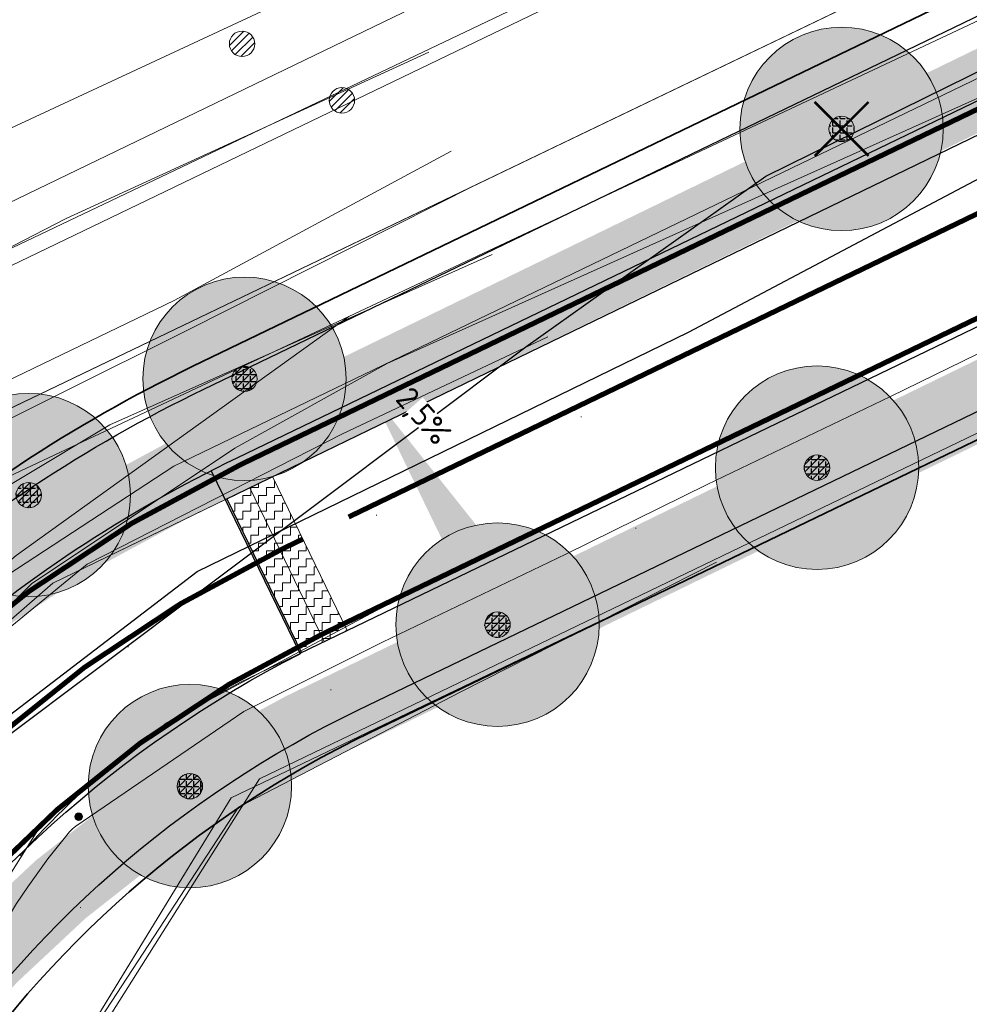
# Model space of a CAD drawing. Header units: metres. Extents: x 163628 to 167855, y 402678 to 405435.
# Tile 186 of 256: x 164818 to 164837, y 403569 to 403588. Entities that reach past the tile are written whole.
import ezdxf

# ---------------------------------------------------------------- set-up
doc = ezdxf.new("R2010")
doc.units = ezdxf.units.M
doc.linetypes.add('X-CA190022.004-UO-DWM_Snelfietsroute$0$1-2', pattern=[3, 0, -2, 1])
doc.linetypes.add('X-CA190022.004-UO-DWM_Snelfietsroute$0$2-1', pattern=[6, 2, -1, 2, -1])
doc.layers.get('0').update_dxf_attribs({"lineweight": 25})
for name, color, linetype, lineweight in [('X-CA190022.004-UO-BGT_Ondergrond$0$GE_261_OSHHek_Lijn_GEM', 253, 'X-CA190022.004-UO-BGT_Ondergrond$0$Hekwerk', 9), ('X-CA190022.004-UO-BGT_Ondergrond$0$GE_316_WGDFietspad_Vlak_GEM', 253, 'Continuous', 9), ('X-CA190022.004-UO-BGT_Ondergrond$0$GE_367_OWGBerm_groenvoorziening_grasenk_GEM', 253, 'Continuous', 9), ('X-CA190022.004-UO-BGT_Ondergrond$0$GE_476_BTDGraslandagrarisch_Vlak_GEM', 253, 'Continuous', 9), ('X-CA190022.004-UO-BGT_Ondergrond$0$GE_479_BTDGroenvoorziening_grasenkruida_GEM', 253, 'Continuous', 9), ('X-CA190022.004-UO-BGT_Ondergrond$0$GE_523_WTDGreppel_drogesloot_Vlak_GEM', 253, 'Continuous', 9), ('X-CA190022.004-UO-DTM inmeting$0$B-WE-GR-BOOM-S', 246, 'Continuous', 0), ('X-CA190022.004-UO-DTM inmeting$0$B-WE-GW-TALUD_KRUIN-G', 246, 'Continuous', 0), ('X-CA190022.004-UO-DTM inmeting$0$B-WE-GW-TALUD_TEEN-G', 246, 'Continuous', 0), ('X-CA190022.004-UO-DTM inmeting$0$B-WE-IE-MEUBILAIR_WEGMEUBILAIR-S', 246, 'Continuous', 0), ('X-CA190022.004-UO-DTM inmeting$0$B-WE-IE-TERREINAFSCHEIDING_KUNSTMATIG_RASTERHEKWERK-G', 246, 'X-CA190022.004-UO-DTM inmeting$0$IE-TERREINAFSCHEIDING-KUNSTMATIG-OPEN', 0), ('X-CA190022.004-UO-DTM inmeting$0$B-WE-OG-HOOGTEPUNT-S', 246, 'Continuous', 0), ('X-CA190022.004-UO-DTM inmeting$0$B-WE-VH-VERHARDING_ASFALT-G', 246, 'Continuous', 0), ('X-CA190022.004-UO-DWM_Beplanting$0$B-WE-GR-BOOM-S AFKOMSTIG UIT BGT', 252, 'Continuous', 0), ('X-CA190022.004-UO-DWM_Snelfietsroute$0$B-WE-VH-KANTVERHARDING-G', 125, 'Continuous', 25), ('X-CA190022.004-UO-DWM_Snelfietsroute$0$N-WE-GW-BERM-G', 125, 'Continuous', 25), ('X-CA190022.004-UO-DWM_Snelfietsroute$0$N-WE-VH-KANTVERHARDING-G', 125, 'Continuous', 25), ('X-CA190022.004-UO-DWM_Snelfietsroute$0$N-WE-VH-VERHARDINGS_DEKLAAGVERVANGING-A', 125, 'Continuous', 25), ('X-CA190022.004-UO-DWM_Snelfietsroute$0$N-WE-VW-MARKERING_LANGS_STREEP_12-G', 7, 'X-CA190022.004-UO-DWM_Snelfietsroute$0$1-2', 35), ('X-CA190022.004-UO-DWM_Snelfietsroute$0$N-WE-VW-MARKERING_LANGS_STREEP_21-G', 7, 'X-CA190022.004-UO-DWM_Snelfietsroute$0$2-1', 35), ('X-CA190022.004-UO-DWM_Snelfietsroute$0$N-WE-VW-MARKERING_LANGS_STREEP_DOORGETROKKEN_010-G', 125, 'Continuous', 25), ('X-CA190022.004-UO-DWM_Snelfietsroute$0$V-WE-VH-VERHARDING_ASFALT-A-FREESVAK', 252, 'Continuous', 18), ('X-CA190022.004-UO-DWM_Snelfietsroute$0$V-WE-VH-VERHARDING_ASFALT-FREESVAK', 125, 'Continuous', 18), ('X-CA190022.004-UO-DWM_Snelfietsroute$0$V-WE-VH-VERHARDING_ASFALT_ZAAGSNEDE-G', 1, 'X-CA190022.004-UO-DWM_Snelfietsroute$0$VH-ZAAGSNEDE', 25), ('X-CA190022.004-UO-GZM_Werkgrens_v0.1$0$N-WE-KG-GRENS_SYSTEEMGRENS-G', 7, 'X-CA190022.004-UO-GZM_Werkgrens_v0.1$0$KG-OG', 35), ('X-CA190022.004-UO-KAD_Percelen$0$B-WE-KG-GRENS_PERCEEL-GV', 150, 'Continuous', 9), ('X-CA190022.004-UO-TXT_Tekst 1op200$0$N-WE-VH-VERKANTING-G', 7, 'Continuous', 35), ('X-CA190022.004-UO-TXT_Tekst 1op200$0$N-WE-VH-VERKANTING-T18', 7, 'Continuous', 18), ('X-CA190022.004-UO-WHM_Riolering gemeente - drukleidingen_v0.1$0$Riool_onder_druk_asbestcement_leidingen_450_hgml', 214, 'X-CA190022.004-UO-WHM_Riolering gemeente - drukleidingen_v0.1$0$1-200 PERSLEIDING', 25), ('X-CA190022.004-UO-WHM_Riolering gemeente - drukleidingen_v0.1$0$Riool_onder_druk_pvc_leidingen_400_hgml', 214, 'X-CA190022.004-UO-WHM_Riolering gemeente - drukleidingen_v0.1$0$1-200 PERSLEIDING', 25)]:
    doc.layers.add(name, color=color, linetype=linetype, lineweight=lineweight)
doc.layers.add('X-CA190022.004-UO-DTM inmeting$0$X-XX-AL-MEETPUNT-S', color=246, linetype='Continuous', lineweight=0, plot=False)
for name, color, linetype in [('X-CA190022.004-UO-DWM_Beplanting$0$B-WE-GR-BOOM-S AFKOMSTIG UIT BOMENBESTAND GEMEENTE', 252, 'Continuous'), ('X-CA190022.004-UO-DWM_Beplanting$0$B-WE-GR-BOOM-S AFKOMSTIG UIT DTM_v0.4', 252, 'Continuous'), ('X-CA190022.004-UO-DWM_Beplanting$0$N-GV-GR-GRAS-A-200', 7, 'Continuous'), ('X-CA190022.004-UO-DWM_Beplanting$0$V-WE-GR-BOOM-S', 1, 'Continuous')]:
    doc.layers.add(name, color=color, linetype=linetype)
for name, color, linetype, lineweight, transparency in [('X-CA190022.004-UO-KL_Wenstracé_v0.3$0$N-WE-KL-TRACE_WENSTRACE-G 1.5m', 24, 'Continuous', 35, 0.6), ('X-CA190022.004-UO-KLIC$0$B-OI-KL-DATA_KPN_0000546663_VECT_19O042616-G', 42, 'X-CA190022.004-UO-KLIC$0$1-200 TELEFONIE-KPN', 0, 0.25), ('X-CA190022.004-UO-KLIC$0$B-OI-KL-DATA_ZIGGO BV_0000546674_VECT_19O042616-G', 42, 'X-CA190022.004-UO-KLIC$0$1-200 ZIGGO', 0, 0.25), ('X-CA190022.004-UO-KLIC$0$B-WE-KL-ET_LS-G', 42, 'X-CA190022.004-UO-KLIC$0$1-200 LAAGSPANNING', 0, 0.25), ('X-CA190022.004-UO-KLIC$0$B-WE-KL-ET_LS_DUCT-G', 42, 'X-CA190022.004-UO-KLIC$0$1-200 LAAGSPANNING', 0, 0.25), ('X-CA190022.004-UO-KLIC$0$B-WE-KL-ET_LS_KABELBED-G', 42, 'X-CA190022.004-UO-KLIC$0$1-200 LAAGSPANNING', 0, 0.25), ('X-CA190022.004-UO-KLIC$0$B-WE-KL-ET_MS-G', 42, 'X-CA190022.004-UO-KLIC$0$1-200 MIDDENSPANNING', 0, 0.25), ('X-CA190022.004-UO-KLIC$0$V-WE-KL-ET_LS-G', 42, 'X-CA190022.004-UO-KLIC$0$1-200 LAAGSPANNING', 0, 0.25), ('X-CA190022.004-UO-KLIC$0$V-WE-KL-ET_LS_KABELBED-G', 42, 'X-CA190022.004-UO-KLIC$0$1-200 LAAGSPANNING', 0, 0.25)]:
    doc.layers.add(name, color=color, linetype=linetype, lineweight=lineweight, transparency=transparency)
doc.styles.add('X-CA190022.004-UO-KLIC$0$NLCS-ISO', font='NLCS-ISO.ttf')
doc.styles.add('X-CA190022.004-UO-TXT_Tekst 1op200$0$NLCS-ISO-M500-T18', font='NLCS-ISO.ttf', dxfattribs={"height": 0.9})
doc.styles.add('X-CA190022.004-UO-WHM_Riolering gemeente - drukleidingen_v0.1$0$NLCS-ISO', font='NLCS-ISO.ttf')
doc.linetypes.add('X-CA190022.004-UO-BGT_Ondergrond$0$Hekwerk', pattern='A,5,-1.5,[2,dgnlstyle-Veghel.shx,S=0.007937,R=0,X=0,Y=0],-1.5', length=8)
doc.linetypes.add('X-CA190022.004-UO-DTM inmeting$0$IE-TERREINAFSCHEIDING-KUNSTMATIG-OPEN', pattern='A,7,-1.5,[67,NLCS.SHX,S=0.75,R=0,X=0,Y=0],-1.5', length=10)
doc.linetypes.add('X-CA190022.004-UO-DWM_Snelfietsroute$0$VH-ZAAGSNEDE', pattern='A,1e-05,-2.54,[181,NLCS.SHX,S=2.54,R=0,X=-2.54,Y=0],-5.08,[181,NLCS.SHX,S=2.54,R=180,X=2.54,Y=0],-2.54', length=10.16001)
doc.linetypes.add('X-CA190022.004-UO-GZM_Werkgrens_v0.1$0$KG-OG', pattern='A,5.5,-1.5,[2,NLCS.SHX,S=0.5,R=0,X=0,Y=0],-1.5', length=8.5)
doc.linetypes.add('X-CA190022.004-UO-KLIC$0$1-200 LAAGSPANNING', pattern='A,1.5,-0.6,["LS",X-CA190022.004-UO-KLIC$0$NLCS-ISO,S=0.24,R=0,X=-0.45,Y=-0.12],-0.05', length=2.15)
doc.linetypes.add('X-CA190022.004-UO-KLIC$0$1-200 MIDDENSPANNING', pattern='A,1.5,-0.6,["MS",X-CA190022.004-UO-KLIC$0$NLCS-ISO,S=0.24,R=0,X=-0.5,Y=-0.12],-0.05', length=2.15)
doc.linetypes.add('X-CA190022.004-UO-KLIC$0$1-200 TELEFONIE-KPN', pattern='A,1.5,-0.6,["KPN",X-CA190022.004-UO-KLIC$0$NLCS-ISO,S=0.24,R=0,X=-0.5,Y=-0.12],-0.3', length=2.4)
doc.linetypes.add('X-CA190022.004-UO-KLIC$0$1-200 ZIGGO', pattern='A,1.5,-0.6,["ZIGGO",X-CA190022.004-UO-KLIC$0$NLCS-ISO,S=0.24,R=0,X=-0.5,Y=-0.12],-0.5', length=2.6)
doc.linetypes.add('X-CA190022.004-UO-WHM_Riolering gemeente - drukleidingen_v0.1$0$1-200 PERSLEIDING', pattern='A,1.5,-0.6,["PERS",X-CA190022.004-UO-WHM_Riolering gemeente - drukleidingen_v0.1$0$NLCS-ISO,S=0.24,R=0,X=-0.5,Y=-0.12],-0.65', length=2.75)
pattern_1 = [(0, (0, 0), (0.15625, 0.15625), [0.15625, -0.15625]), (90, (0.15625, 0), (-0.15625, 0.15625), [0.15625, -0.15625])]

# ---------------------------------------------------------------- blocks, each defined once
blk = doc.blocks.new('X-CA190022.004-UO-DTM inmeting$0$punt')
at = {"color": 0, "lineweight": -2}
blk.add_line((0, 0), (0, 0), dxfattribs=at)
blk = doc.blocks.new('X-CA190022.004-UO-DTM inmeting$0$SOG-HOOGTEPUNT-SO')
for p, q in [((-0.5, 0), (0.5, 0)), ((0, 0.5), (0, -0.5))]:
    blk.add_line(p, q)
blk = doc.blocks.new('X-CA190022.004-UO-DTM inmeting$0$SIE-WEG_PAAL_ALGEMEEN_TYPE_01')
h = blk.add_hatch(color=256)
edge = h.paths.add_edge_path()
edge.add_arc((0, 0), 0.188, 0, 360)
at = {"ltscale": 0.5}
blk.add_circle((0, 0), 0.188, dxfattribs=at)
blk = doc.blocks.new('X-CA190022.004-UO-DTM inmeting$0$boom')
h = blk.add_hatch()
h.set_pattern_fill('ANSI31', color=256, scale=0.13)
h.paths.add_polyline_path([(-1, 0, 1), (1, 0, 1)])
blk.add_circle((0, 0), 1)
blk = doc.blocks.new('X-CA190022.004-UO-DWM_Beplanting$0$SGR-BOOM_01-SO')
at = {"linetype": 'ByBlock', "lineweight": 18}
h = blk.add_hatch(color=0, dxfattribs=at)
h.dxf.hatch_style = 1
edge = h.paths.add_edge_path()
edge.add_arc((0, 0), 0.25, 0, 360)
at = {"color": 0, "linetype": 'ByBlock', "lineweight": 18}
for radius in [2, 0.25]:
    blk.add_circle((0, 0), radius, dxfattribs=at)
blk = doc.blocks.new('X-CA190022.004-UO-DWM_Beplanting$0$IMGEOBoom')
at = {"transparency": 33554457}
h = blk.add_hatch(color=256, dxfattribs=at)
h.dxf.hatch_style = 1
edge = h.paths.add_edge_path()
edge.add_arc((0, 0), 100, 0, 360)
edge = h.paths.add_edge_path(flags=17)
edge.add_arc((0, 0), 12.5, 0, 360)
h = blk.add_hatch()
h.set_pattern_fill('ANGLE', color=256)
h.set_pattern_definition([(0, (0, 0), (0, 6.985), [5.08, -1.905]), (90, (0, 0), (-6.985, 4e-16), [5.08, -1.905])])
edge = h.paths.add_edge_path(flags=17)
edge.add_arc((0, 0), 12.5, 0, 360)
at = {"layer": 'X-CA190022.004-UO-DWM_Beplanting$0$N-GV-GR-GRAS-A-200'}
h = blk.add_hatch(color=256, dxfattribs=at)
h.dxf.hatch_style = 1
edge = h.paths.add_edge_path(flags=17)
edge.add_arc((0, 0), 12.5, 0, 360)
at = {"xscale": 50, "yscale": 50, "zscale": 50}
blk.add_blockref('X-CA190022.004-UO-DWM_Beplanting$0$SGR-BOOM_01-SO', (0, 0), dxfattribs=at)
blk = doc.blocks.new('X-CA190022.004-UO-DWM_Beplanting$0$Te verwijderen boom')
at = {"ltscale": 0.1, "const_width": 0.05, "flags": 128}
for points in [[(-0.53, 0.53), (0.53, -0.53)], [(0.53, 0.53), (-0.53, -0.53)]]:
    blk.add_lwpolyline(points, dxfattribs=at)
blk = doc.blocks.new('*U81')
blk.add_solid([(2.5, 0.9), (2.5, 0), (-1.5, 0)])

msp = doc.modelspace()

# ---------------------------------------------------------------- hatches: boundary and pattern name
at = {"layer": 'X-CA190022.004-UO-DWM_Snelfietsroute$0$V-WE-VH-VERHARDING_ASFALT-A-FREESVAK', "ltscale": 0.2}
h = msp.add_hatch(dxfattribs=at)
h.set_pattern_fill('AVH-ASFALT_FREESVAK', color=256, scale=0.1, pattern_type=2)
h.set_pattern_definition(pattern_1)
h.paths.add_polyline_path([(164823.243, 403579.273), (164822.793, 403579.056), (164824.261, 403576.03), (164824.712, 403576.248)])
h = msp.add_hatch(dxfattribs=at)
h.set_pattern_fill('AVH-ASFALT_FREESVAK', color=256, scale=0.1, pattern_type=2)
h.set_pattern_definition(pattern_1)
h.paths.add_polyline_path([(164822.793, 403579.056), (164822.343, 403578.838), (164823.811, 403575.813), (164824.261, 403576.03)])

# ---------------------------------------------------------------- linework, layer by layer
at = {"layer": 'X-CA190022.004-UO-BGT_Ondergrond$0$GE_261_OSHHek_Lijn_GEM'}
for p, q in [((164832.047, 403577.565), (164853.84, 403588.034)), ((164822.431, 403572.962), (164832.047, 403577.565)), ((164815.7, 403561.975), (164822.431, 403572.962))]:
    msp.add_line(p, q, dxfattribs=at)
at = {"layer": 'X-CA190022.004-UO-BGT_Ondergrond$0$GE_316_WGDFietspad_Vlak_GEM', "flags": 128}
for points in [[(164816.029, 403574.659), (164818.92, 403577.18), (164889.73, 403611.47), (164928.718, 403630.232), (165052.461, 403689.781), (165053.915, 403686.762)], [(165053.915, 403686.762), (164930.224, 403627.122), (164897.083, 403611.142), (164822.788, 403575.32)]]:
    msp.add_lwpolyline(points, dxfattribs=at)
at = {"layer": 'X-CA190022.004-UO-BGT_Ondergrond$0$GE_316_WGDFietspad_Vlak_GEM'}
msp.add_arc((164829.224, 403562.343), 14.485, 116.3788, 139.1373, dxfattribs=at)
at = {"layer": 'X-CA190022.004-UO-BGT_Ondergrond$0$GE_367_OWGBerm_groenvoorziening_grasenk_GEM', "flags": 128}
for points in [[(165184.537, 403753.109), (165183.831, 403752.85), (165132.711, 403728.4), (165052.461, 403689.781), (164928.718, 403630.232), (164889.73, 403611.47), (164818.92, 403577.18), (164816.029, 403574.659)], [(164809.528, 403560.51), (164806.021, 403557.782), (164804.732, 403557.966), (164803.063, 403560.189), (164802.426, 403561.037), (164802.303, 403561.201), (164794.593, 403571.459), (164796.779, 403572.731), (164801.128, 403568.949), (164807.319, 403571.87), (164807.843, 403570.785), (164810.586, 403572.108), (164810.297, 403572.708), (164815.446, 403575.376), (164818.198, 403577.726), (164824.741, 403582.424), (164845.508, 403592.191), (164892.802, 403614.747), (164932.953, 403634.789), (165023.639, 403678.975)], [(164822.788, 403575.32), (164897.083, 403611.142), (164898.003, 403609.583), (164894.042, 403607.59)], [(164894.042, 403607.59), (164853.84, 403588.034), (164832.047, 403577.565), (164822.431, 403572.962), (164815.7, 403561.975), (164812.075, 403556.422), (164811.274, 403557.307), (164812.565, 403559.008), (164814.07, 403562.025), (164814.789, 403563.951), (164815.79, 403566.84), (164816.034, 403567.544), (164816.352, 403568.462)], [(164824.741, 403582.424), (164818.198, 403577.726), (164815.446, 403575.376), (164810.297, 403572.708), (164809.257, 403574.862), (164806.514, 403573.538), (164807.319, 403571.87), (164801.128, 403568.949), (164796.779, 403572.731), (164799.727, 403574.446), (164799.396, 403573.282), (164799.575, 403572.244), (164800.084, 403571.751), (164800.975, 403571.585), (164803.417, 403572.255), (164809.926, 403575.456), (164824.741, 403582.424)]]:
    msp.add_lwpolyline(points, dxfattribs=at)
at = {"layer": 'X-CA190022.004-UO-BGT_Ondergrond$0$GE_367_OWGBerm_groenvoorziening_grasenk_GEM', "extrusion": (0, 0, -1)}
msp.add_arc((-164829.224, 403562.343), 14.485, 40.8627, 63.6212, dxfattribs=at)
at = {"layer": 'X-CA190022.004-UO-BGT_Ondergrond$0$GE_476_BTDGraslandagrarisch_Vlak_GEM', "flags": 128}
msp.add_lwpolyline([(164815.7, 403561.975), (164822.431, 403572.962), (164832.047, 403577.565), (164853.84, 403588.034), (164894.042, 403607.59), (164898.003, 403609.583), (164926.203, 403570.84), (164927.892, 403568.525)], dxfattribs=at)
at = {"layer": 'X-CA190022.004-UO-BGT_Ondergrond$0$GE_479_BTDGroenvoorziening_grasenkruida_GEM', "flags": 128}
msp.add_lwpolyline([(164915.337, 403630.919), (164851.58, 403599.55), (164808.057, 403578.591), (164801.04, 403575.389), (164799.727, 403574.446), (164796.779, 403572.731), (164794.593, 403571.459), (164792.33, 403574.47), (164790.537, 403577.132), (164788.471, 403580.201), (164786.957, 403582.448), (164789.337, 403588.407), (164795.736, 403592.477), (164795.749, 403590.857), (164796.403, 403590.09), (164797.584, 403589.377), (164799.057, 403589.045), (164800.769, 403589.314), (164803.866, 403590.234), (164853.405, 403614.379), (164881.309, 403627.845)], dxfattribs=at)
at = {"layer": 'X-CA190022.004-UO-BGT_Ondergrond$0$GE_523_WTDGreppel_drogesloot_Vlak_GEM', "flags": 128}
msp.add_lwpolyline([(165023.639, 403678.975), (164932.953, 403634.789), (164892.802, 403614.747), (164845.508, 403592.191), (164824.741, 403582.424), (164809.926, 403575.456), (164803.417, 403572.255), (164800.975, 403571.585), (164800.084, 403571.751), (164799.575, 403572.244), (164799.396, 403573.282), (164799.727, 403574.446), (164801.04, 403575.389), (164808.057, 403578.591), (164851.58, 403599.55), (164915.337, 403630.919), (164926.155, 403635.523), (164928.788, 403636.728), (164947.527, 403646.174)], dxfattribs=at)
at = {"layer": 'X-CA190022.004-UO-DTM inmeting$0$B-WE-GW-TALUD_KRUIN-G'}
for points in [[(164806.551, 403573.419, 9.262), (164804.845, 403572.627, 9.401), (164801.715, 403570.921, 9.572), (164800.239, 403570.712, 9.684), (164798.951, 403571.776, 9.751), (164798.913, 403573.771, 9.899), (164800.862, 403574.965, 9.835), (164805.186, 403577.311, 9.717), (164809.874, 403579.806, 9.721), (164815.63, 403582.521, 9.619), (164819.181, 403584.351, 9.649), (164826.315, 403587.624, 9.729)], [(164827.561, 403583.645, 9.018), (164820.043, 403580.29, 9.091), (164813.006, 403576.071, 9.279), (164810.177, 403575.159, 9.34)]]:
    msp.add_polyline3d(points, dxfattribs=at)
at = {"layer": 'X-CA190022.004-UO-DTM inmeting$0$B-WE-GW-TALUD_TEEN-G'}
for points in [[(164826.758, 403585.671, 8.636), (164821.31, 403582.739, 8.714), (164813.738, 403579.092, 8.571), (164809.122, 403576.77, 8.406), (164804.462, 403574.693, 8.638), (164801.646, 403573.361, 8.818)], [(164827.258, 403585.021, 8.628), (164821.555, 403582.146, 8.709), (164814.124, 403578.445, 8.561), (164809.443, 403576.228, 8.402), (164804.863, 403573.93, 8.658), (164801.877, 403572.651, 8.819)]]:
    msp.add_polyline3d(points, dxfattribs=at)
at = {"layer": 'X-CA190022.004-UO-DTM inmeting$0$B-WE-IE-TERREINAFSCHEIDING_KUNSTMATIG_RASTERHEKWERK-G'}
for p, q in [((164831.978, 403577.59, 9.124), (164826.947, 403575.044, 9.155)), ((164826.947, 403575.044, 9.155), (164822.576, 403572.774, 9.222)), ((164822.576, 403572.774, 9.222), (164819.181, 403567.589, 9.197))]:
    msp.add_line(p, q, dxfattribs=at)
at = {"layer": 'X-CA190022.004-UO-DTM inmeting$0$B-WE-VH-VERHARDING_ASFALT-G'}
for points in [[(164813.867, 403571.498, 9.408), (164816.085, 403574.685, 9.34), (164819.599, 403577.553, 9.257), (164824.62, 403580.115, 9.178), (164828.658, 403582.024, 9.155)], [(164817.061, 403569.833, 9.458), (164818.693, 403572.43, 9.394), (164821.16, 403574.432, 9.353), (164826.024, 403577.036, 9.26), (164830.078, 403578.967, 9.232)]]:
    msp.add_polyline3d(points, dxfattribs=at)
at = {"layer": 'X-CA190022.004-UO-DWM_Snelfietsroute$0$B-WE-VH-KANTVERHARDING-G', "flags": 128}
for points in [[(164822.317, 403578.825), (164825.13, 403580.187), (164889.73, 403611.47), (164928.718, 403630.232), (165052.461, 403689.781), (165132.711, 403728.4), (165164.017, 403743.373)], [(165165.498, 403740.315), (165122.291, 403719.73), (165053.915, 403686.762), (164930.224, 403627.122), (164897.083, 403611.142), (164823.78, 403575.798)]]:
    msp.add_lwpolyline(points, dxfattribs=at)
at = {"layer": 'X-CA190022.004-UO-DWM_Snelfietsroute$0$N-WE-GW-BERM-G', "flags": 128}
for points in [[(164803.319, 403564.007), (164805.339, 403565.519, 0.087199), (164810.434, 403570.944, -0.136189), (164821.894, 403580.995), (164894.694, 403616.096), (164927.835, 403632.076), (165051.526, 403691.716), (165119.914, 403724.69), (165177.266, 403752.014, -0.027628), (165180.178, 403753.209), (165185.509, 403754.477)], [(164807.522, 403558.409), (164809.535, 403559.916, 0.087199), (164816.289, 403567.107, -0.136189), (164824.934, 403574.689), (164897.734, 403609.791), (164930.876, 403625.771), (165054.566, 403685.411), (165122.939, 403718.377), (165180.277, 403745.695, -0.027628), (165182.474, 403746.596), (165187.245, 403749.496)]]:
    msp.add_lwpolyline(points, format="xyb", dxfattribs=at)
at = {"layer": 'X-CA190022.004-UO-DWM_Snelfietsroute$0$N-WE-VH-KANTVERHARDING-G', "flags": 128}
for points in [[(164809.216, 403566.982, 0.043517), (164811.688, 403570.122, -0.136189), (164822.545, 403579.644), (164895.346, 403614.745), (164928.487, 403630.725), (165052.178, 403690.365), (165120.562, 403723.337), (165177.912, 403750.66, -0.027628), (165180.67, 403751.792), (165185.737, 403753.551)], [(164812.132, 403564.244, 0.043517), (164815.034, 403567.929, -0.130015), (164823.783, 403575.792)]]:
    msp.add_lwpolyline(points, format="xyb", dxfattribs=at)
at = {"layer": 'X-CA190022.004-UO-DWM_Snelfietsroute$0$N-WE-VH-VERHARDINGS_DEKLAAGVERVANGING-A', "flags": 128}
msp.add_lwpolyline([(164822.034, 403579.391), (164823.783, 403575.792)], dxfattribs=at)
at = {"layer": 'X-CA190022.004-UO-DWM_Snelfietsroute$0$N-WE-VW-MARKERING_LANGS_STREEP_12-G', "linetype": 'X-CA190022.004-UO-DWM_Snelfietsroute$0$1-2', "const_width": 0.1, "flags": 128}
msp.add_lwpolyline([(164831.945, 403581.956), (164896.214, 403612.944), (164929.355, 403628.924), (165053.046, 403688.564), (165121.427, 403721.534), (165178.772, 403748.854, -0.027628), (165181.326, 403749.902), (165186.393, 403751.662)], format="xyb", dxfattribs=at)
at = {"layer": 'X-CA190022.004-UO-DWM_Snelfietsroute$0$N-WE-VW-MARKERING_LANGS_STREEP_21-G', "const_width": 0.1, "flags": 128}
msp.add_lwpolyline([(164824.739, 403578.481), (164831.945, 403581.956)], dxfattribs=at)
at = {"layer": 'X-CA190022.004-UO-DWM_Snelfietsroute$0$N-WE-VW-MARKERING_LANGS_STREEP_DOORGETROKKEN_010-G', "const_width": 0.1, "flags": 128}
for points in [[(164809.326, 403566.88, 0.043517), (164811.814, 403570.04, -0.136189), (164822.61, 403579.508), (164895.411, 403614.61), (164928.552, 403630.59), (165052.243, 403690.23), (165120.627, 403723.202), (165177.976, 403750.525, -0.027628), (165180.719, 403751.65), (165185.787, 403753.409)], [(164812.023, 403564.347, 0.043517), (164814.909, 403568.012, -0.136189), (164824.217, 403576.176), (164897.018, 403611.277), (164930.159, 403627.257), (165053.85, 403686.897), (165122.226, 403719.865), (165179.567, 403747.184, -0.027628), (165181.933, 403748.155), (165187, 403749.914)], [(164810.674, 403565.613, 0.043517), (164813.361, 403569.026, -0.136189), (164823.414, 403577.842), (164823.838, 403578.047)]]:
    msp.add_lwpolyline(points, format="xyb", dxfattribs=at)
at = {"layer": 'X-CA190022.004-UO-DWM_Snelfietsroute$0$V-WE-VH-VERHARDING_ASFALT-FREESVAK', "ltscale": 0.2, "flags": 128}
for points in [[(164823.243, 403579.274), (164824.711, 403576.25)], [(164822.793, 403579.056), (164824.261, 403576.032)]]:
    msp.add_lwpolyline(points, dxfattribs=at)
at = {"layer": 'X-CA190022.004-UO-DWM_Snelfietsroute$0$V-WE-VH-VERHARDING_ASFALT_ZAAGSNEDE-G', "ltscale": 0.02, "flags": 128}
msp.add_lwpolyline([(164822.343, 403578.838), (164823.811, 403575.813)], dxfattribs=at)
at = {"layer": 'X-CA190022.004-UO-GZM_Werkgrens_v0.1$0$N-WE-KG-GRENS_SYSTEEMGRENS-G', "ltscale": 0.2, "flags": 128}
msp.add_lwpolyline([(164202.447, 403276.261, -0.007014), (164204.684, 403278.194), (164207.732, 403280.631), (164216.351, 403287.471), (164219.004, 403289.434), (164219.375, 403289.729), (164237.184, 403303.185), (164244.587, 403308.605), (164248.73, 403311.638), (164253.977, 403315.367), (164261.175, 403320.48), (164269.682, 403326.324), (164277.478, 403331.538), (164300.139, 403346.153), (164322.964, 403359.926), (164334.073, 403366.292), (164351.665, 403375.797), (164373.742, 403387.55), (164399.95, 403400.464), (164429.28, 403414.743), (164430.124, 403415.141), (164430.948, 403415.506), (164431.777, 403415.846), (164432.615, 403416.161), (164433.462, 403416.453), (164434.316, 403416.72), (164435.176, 403416.962), (164436.043, 403417.179), (164436.306, 403417.259, -0.099821), (164451.982, 403417.179, 0.131087), (164471.53, 403420.948), (164482.533, 403426.243), (164490.693, 403418.8), (164492.586, 403419.707), (164495.404, 403416.53, -0.0101), (164498.074, 403413.536), (164499.385, 403412.005), (164502.276, 403408.653), (164509.274, 403412.948), (164511.768, 403416.461), (164509.186, 403420.201, -0.175036), (164509.321, 403422.135, -0.180129), (164510.517, 403423.431), (164518.825, 403427.315), (164545.03, 403439.927), (164571.695, 403452.754), (164577.955, 403456.064), (164591.472, 403464.142), (164595.446, 403466.159), (164599.431, 403468.182), (164600.854, 403468.863), (164605.94, 403471.242), (164622.016, 403477.758), (164627.273, 403479.889), (164631.947, 403481.905), (164633.267, 403482.539, 0.084778), (164642.609, 403485.38), (164759.332, 403541.386), (164770.974, 403544.815), (164773.272, 403545.397), (164787.887, 403542.29), (164789.899, 403542.38), (164793.252, 403543.048), (164800.24, 403546.814), (164803.671, 403549.366), (164804.774, 403550.36), (164806.983, 403547.387), (164807.907, 403546.199), (164811.87, 403549.281), (164810.953, 403550.46), (164809.512, 403552.406), (164808.343, 403553.575), (164810.024, 403555.089), (164807.827, 403558.012), (164809.834, 403559.516, 0.087199), (164816.707, 403566.833, -0.136189), (164825.151, 403574.239), (164897.952, 403609.34), (164931.093, 403625.32), (165054.784, 403684.96), (165123.155, 403717.926), (165148.566, 403730.033), (165175.654, 403740.478), (165188.146, 403744.824), (165187.632, 403748.092), (165185.258, 403754.932), (165180.038, 403753.689, 0.027846), (165177.051, 403752.466), (165119.698, 403725.141), (165051.309, 403692.167), (164927.618, 403632.527), (164894.477, 403616.547), (164821.676, 403581.445, 0.136189), (164810.016, 403571.218, -0.087199), (164805.039, 403565.919), (164803.02, 403564.408), (164799.415, 403569.204), (164798.615, 403568.604), (164797.815, 403568.006), (164797.216, 403568.806), (164793.371, 403565.926), (164793.97, 403565.126), (164792.376, 403563.932), (164795.885, 403559.064, -0.201548), (164780.097, 403554.057, 0.075656), (164771.169, 403553.982, -0.009755), (164764.075, 403552.536), (164754.286, 403547.799), (164747.474, 403544.606), (164708.34, 403525.583), (164686.218, 403515.365), (164675.148, 403509.865), (164663.524, 403504.258), (164644.327, 403495.071), (164639.493, 403492.723), (164638.201, 403492.127, -0.201818), (164621.846, 403491.8, 0.209498), (164598.58, 403490.973), (164556.157, 403470.566), (164536.299, 403461.008), (164516.318, 403451.408), (164508.232, 403447.512), (164500.187, 403443.642), (164497.203, 403443.008), (164495.09, 403442.274, 0.130794), (164492.913, 403444.811), (164488.435, 403447.885), (164494.899, 403449.835), (164490.315, 403452.233), (164484.484, 403450.597, -0.076427), (164479.748, 403454.723), (164478.799, 403455.857), (164474.918, 403452.962), (164457.343, 403473.566), (164451.257, 403468.374), (164465.519, 403451.653, -0.484297), (164464.817, 403448.113), (164461.416, 403446.394), (164463.893, 403441.77), (164464.916, 403439.614), (164433.017, 403424.683, 0.05166), (164425.3, 403421.703), (164396.431, 403407.648), (164370.094, 403394.67), (164347.884, 403382.848), (164330.182, 403373.283), (164318.908, 403366.822), (164295.903, 403352.941), (164273.086, 403338.225), (164265.193, 403332.947), (164256.594, 403327.039), (164249.344, 403321.888), (164244.05, 403318.127), (164239.86, 403315.06), (164232.409, 403309.604), (164214.476, 403296.054), (164201.289, 403285.589, 0.012131), (164197.414, 403282.357)], format="xyb", close=True, dxfattribs=at)
at = {"layer": 'X-CA190022.004-UO-KAD_Percelen$0$B-WE-KG-GRENS_PERCEEL-GV', "flags": 128}
for points in [[(164460.276, 403427.915), (164466.349, 403415.367), (164487.883, 403425.722), (164496.111, 403429.679), (164555.855, 403458.619), (164593.206, 403476.41), (164588.97, 403485.217), (164612.074, 403496.328), (164616.314, 403487.512), (164746.772, 403550.188), (164893.326, 403621.049), (164887.38, 403633.726), (164740.684, 403562.794), (164610.094, 403500.047), (164549.795, 403471.239), (164478.654, 403436.809)], [(164468.748, 403410.406), (164486.08, 403417.995), (164492.111, 403420.636), (164493.855, 403418.592), (164495.298, 403416.903), (164503.089, 403421.185), (164615.905, 403478.304), (164662.782, 403501.158), (164772.136, 403553.829), (164770.057, 403555.749), (164790.783, 403565.26), (164789.551, 403566.923), (164799.538, 403571.715), (164894.973, 403617.537), (164893.326, 403621.049), (164746.772, 403550.188), (164616.314, 403487.512), (164616.456, 403487.216), (164593.352, 403476.106), (164593.206, 403476.41), (164555.855, 403458.619), (164496.111, 403429.679), (164487.883, 403425.722), (164466.349, 403415.367)], [(164812.884, 403553.196), (164817.529, 403559.372), (164818.291, 403564.405), (164819.546, 403567.881), (164822.987, 403573.331), (164900.08, 403610.457), (164894.973, 403617.537), (164799.538, 403571.715)], [(164819.546, 403567.881), (164818.291, 403564.405), (164817.529, 403559.372), (164812.884, 403553.196), (164819.424, 403544.122), (164847.738, 403505.918), (164850.36, 403503.946), (164853.636, 403502.187), (164880.122, 403492.516), (164891.81, 403488.06), (164921.88, 403477.54), (164929.892, 403473.773), (164913.679, 403519.457), (164902.78, 403561.659), (164930.713, 403568.012), (164926.596, 403575.181), (164900.08, 403610.457), (164822.987, 403573.331)]]:
    msp.add_lwpolyline(points, close=True, dxfattribs=at)
at = {"layer": 'X-CA190022.004-UO-KL_Wenstracé_v0.3$0$N-WE-KL-TRACE_WENSTRACE-G 1.5m', "lineweight": 18, "ltscale": 0.2, "const_width": 1.5}
for points in [[(164803.14, 403562.936), (164805.788, 403564.919, 0.080818), (164810.746, 403570.065, -0.128794), (164821.418, 403579.223), (164890.74, 403612.966, -0.001476), (164943.908, 403638.652), (165110.153, 403718.363, 0.00021), (165117.714, 403721.992), (165181.815, 403752.793, -0.028459), (165184.733, 403753.996), (165185.575, 403754.289)], [(164806.445, 403558.539), (164809.085, 403560.516, 0.080818), (164815.268, 403566.935, -0.128794), (164823.826, 403574.278), (164893.148, 403608.021, -0.001476), (164946.286, 403633.693), (165112.531, 403713.403, 0.00021), (165120.096, 403717.035), (165184.197, 403747.836, -0.028459), (165186.536, 403748.8), (165187.385, 403749.095)]]:
    msp.add_lwpolyline(points, format="xyb", dxfattribs=at)
at = {"layer": 'X-CA190022.004-UO-KLIC$0$B-OI-KL-DATA_KPN_0000546663_VECT_19O042616-G', "flags": 128}
msp.add_lwpolyline([(165202.5, 403766.5), (165180.5, 403755.5), (165174.833, 403755.5), (165174.167, 403755.167), (165151.833, 403743.833), (165111.5, 403724.833), (165066.833, 403704.167), (165052.833, 403697.167), (164830.833, 403589.833), (164802.167, 403576.167), (164800.833, 403576.167)], dxfattribs=at)
at = {"layer": 'X-CA190022.004-UO-KLIC$0$B-OI-KL-DATA_ZIGGO BV_0000546674_VECT_19O042616-G', "flags": 128}
msp.add_lwpolyline([(165183.167, 403752.167), (165181.833, 403752.167), (165177.5, 403750.167), (165066.833, 403697.5), (165031.5, 403680.167), (164863.167, 403598.833), (164841.833, 403588.833), (164825.5, 403581.5), (164822.5, 403579.833), (164818.5, 403577.167), (164814.833, 403573.5), (164813.167, 403571.167), (164810.167, 403563.5), (164809.167, 403561.833), (164807.833, 403560.167), (164806.167, 403559.167), (164805.5, 403559.167)], dxfattribs=at)
at = {"layer": 'X-CA190022.004-UO-KLIC$0$B-WE-KL-ET_LS-G'}
msp.add_lwpolyline([(164816.674, 403567.485), (164817.24, 403569.055), (164818.001, 403570.541), (164818.209, 403570.879), (164818.428, 403571.21), (164818.825, 403571.762), (164819.25, 403572.292), (164819.308, 403572.35), (164819.373, 403572.401), (164822.676, 403574.657), (164825.406, 403576.017), (164829.01, 403577.752), (164831.795, 403579.117), (164835.399, 403580.852), (164839.106, 403582.66), (164840.908, 403583.528), (164844.01, 403585.022), (164848.516, 403587.191), (164862.919, 403594.125)], dxfattribs=at)
at = {"layer": 'X-CA190022.004-UO-KLIC$0$B-WE-KL-ET_LS_DUCT-G'}
for points in [[(164831.795, 403579.117), (164835.399, 403580.852)], [(164825.406, 403576.017), (164829.01, 403577.752)], [(164819.373, 403572.401), (164822.676, 403574.657)]]:
    msp.add_lwpolyline(points, dxfattribs=at)
at = {"layer": 'X-CA190022.004-UO-KLIC$0$B-WE-KL-ET_LS_KABELBED-G'}
for points in [[(164835.399, 403580.852), (164839.106, 403582.66)], [(164831.795, 403579.117), (164835.399, 403580.852)], [(164829.01, 403577.752), (164831.795, 403579.117)], [(164825.406, 403576.017), (164829.01, 403577.752)], [(164822.676, 403574.657), (164825.406, 403576.017)], [(164819.373, 403572.401), (164822.676, 403574.657)], [(164810.405, 403551.394), (164810.066, 403551.884), (164809.886, 403552.316), (164809.809, 403552.777), (164809.869, 403553.604), (164810.127, 403554.393), (164810.676, 403555.501), (164811.273, 403556.585), (164812.404, 403558.375), (164813.671, 403560.072), (164815.37, 403563.698), (164816.674, 403567.485), (164817.24, 403569.055), (164818.001, 403570.541), (164818.209, 403570.879), (164818.428, 403571.21), (164818.825, 403571.762), (164819.25, 403572.292), (164819.308, 403572.35), (164819.373, 403572.401)]]:
    msp.add_lwpolyline(points, dxfattribs=at)
at = {"layer": 'X-CA190022.004-UO-KLIC$0$B-WE-KL-ET_MS-G', "linetype": 'X-CA190022.004-UO-KLIC$0$1-200 MIDDENSPANNING'}
for points in [[(164639.702, 403499.936), (164674.16, 403516.92), (164702.804, 403530.824), (164719.07, 403538.72), (164761.08, 403558.65), (164773.711, 403564.857), (164783.273, 403569.556), (164785.74, 403569.15), (164785.944, 403569.099), (164789.706, 403568.57), (164791.217, 403568.806), (164795.41, 403570.822), (164795.634, 403570.93), (164795.859, 403571.039), (164796.079, 403571.397), (164796.005, 403575.054), (164796.71, 403576.185), (164838.059, 403595.42), (164861.373, 403606.64), (164876.381, 403613.862), (164917.018, 403633.418), (164973.096, 403660.405), (165006.05, 403676.264)], [(164973.096, 403660.405), (164917.018, 403633.418), (164876.381, 403613.862), (164861.373, 403606.64), (164838.059, 403595.42), (164796.71, 403576.185), (164793.848, 403574.853), (164792.55, 403574.2), (164791.25, 403573.547), (164788.028, 403571.928), (164787.044, 403571.433), (164785.322, 403570.567), (164783.273, 403569.556), (164773.711, 403564.857), (164761.08, 403558.65), (164719.07, 403538.72), (164702.804, 403530.824), (164674.16, 403516.92), (164639.702, 403499.936)], [(164639.702, 403499.936), (164674.16, 403516.92), (164702.804, 403530.824), (164719.07, 403538.72), (164761.08, 403558.65), (164773.711, 403564.857), (164783.273, 403569.556), (164785.322, 403570.567), (164787.044, 403571.433), (164788.028, 403571.928), (164791.25, 403573.547), (164792.55, 403574.2), (164793.848, 403574.853), (164796.71, 403576.185), (164838.059, 403595.42), (164861.373, 403606.64), (164876.381, 403613.862), (164917.018, 403633.418), (164973.096, 403660.405)], [(164639.702, 403499.936), (164674.16, 403516.92), (164702.804, 403530.824), (164719.07, 403538.72), (164761.08, 403558.65), (164773.711, 403564.857), (164783.273, 403569.556), (164785.322, 403570.567), (164787.044, 403571.433), (164788.028, 403571.928), (164791.25, 403573.547), (164792.55, 403574.2), (164793.848, 403574.853), (164796.71, 403576.185), (164838.059, 403595.42), (164861.373, 403606.64), (164876.381, 403613.862), (164917.018, 403633.418), (164973.096, 403660.405)], [(164973.096, 403660.405), (164917.018, 403633.418), (164876.381, 403613.862), (164861.373, 403606.64), (164838.059, 403595.42), (164796.71, 403576.185), (164793.848, 403574.853), (164792.55, 403574.2), (164791.25, 403573.547), (164788.028, 403571.928), (164787.044, 403571.433), (164785.322, 403570.567), (164783.273, 403569.556), (164773.711, 403564.857), (164761.08, 403558.65), (164719.07, 403538.72), (164702.804, 403530.824), (164674.16, 403516.92), (164639.702, 403499.936)], [(164917.018, 403633.418), (164876.381, 403613.862), (164861.373, 403606.64), (164838.059, 403595.42), (164796.71, 403576.185), (164796.005, 403575.054), (164796.079, 403571.397), (164795.859, 403571.039), (164795.634, 403570.93), (164795.41, 403570.822), (164791.217, 403568.806), (164789.706, 403568.57), (164785.944, 403569.099), (164785.74, 403569.15), (164783.273, 403569.556), (164773.711, 403564.857), (164761.08, 403558.65), (164719.07, 403538.72), (164702.804, 403530.824), (164674.16, 403516.92), (164639.702, 403499.936)], [(164773.711, 403564.857), (164783.273, 403569.556), (164785.74, 403569.15), (164785.944, 403569.099), (164787.54, 403569.38), (164787.567, 403569.394), (164787.828, 403569.524), (164788.701, 403569.962), (164790.146, 403570.688), (164792.44, 403571.84), (164793.19, 403573.17), (164793.848, 403574.853), (164796.71, 403576.185), (164838.059, 403595.42), (164861.373, 403606.64), (164876.381, 403613.862)], [(164780.705, 403580.857), (164780.93, 403580.25), (164781.92, 403577.597), (164785.322, 403570.567), (164786.198, 403569.513), (164787.567, 403569.394), (164787.828, 403569.524), (164788.701, 403569.962), (164790.146, 403570.688), (164792.44, 403571.84), (164793.19, 403573.17), (164793.848, 403574.853), (164796.71, 403576.185), (164838.059, 403595.42), (164861.373, 403606.64)]]:
    msp.add_lwpolyline(points, dxfattribs=at)
at = {"layer": 'X-CA190022.004-UO-KLIC$0$V-WE-KL-ET_LS-G'}
msp.add_lwpolyline([(164816.273, 403576.196), (164821.299, 403579.482), (164889.372, 403612.309), (165000.083, 403665.697), (165056.25, 403692.695), (165136.594, 403731.487)], dxfattribs=at)
at = {"layer": 'X-CA190022.004-UO-KLIC$0$V-WE-KL-ET_LS_KABELBED-G'}
msp.add_lwpolyline([(164816.273, 403576.196), (164821.299, 403579.482), (164889.372, 403612.309), (165000.083, 403665.697), (165056.25, 403692.695), (165136.594, 403731.487)], dxfattribs=at)
at = {"layer": 'X-CA190022.004-UO-WHM_Riolering gemeente - drukleidingen_v0.1$0$Riool_onder_druk_asbestcement_leidingen_450_hgml', "flags": 128}
msp.add_lwpolyline([(164813.584, 403558.944), (164814.128, 403566.048), (164814.704, 403568.352), (164815.104, 403570.144), (164815.456, 403571.872), (164816.576, 403573.088), (164828.224, 403581.824), (164832.944, 403585.184), (164847.568, 403592.384), (164899.392, 403617.984), (164916.704, 403626.528), (164939.712, 403637.568), (164958.704, 403646.976), (164976.016, 403655.296), (165007.456, 403670.272), (165028.672, 403680.896), (165081.664, 403706.144), (165110.96, 403719.424), (165124.224, 403725.28), (165144.064, 403734.56), (165150.816, 403737.728), (165155.504, 403739.232), (165165.376, 403742.24), (165170.16, 403743.616)], dxfattribs=at)
at = {"layer": 'X-CA190022.004-UO-WHM_Riolering gemeente - drukleidingen_v0.1$0$Riool_onder_druk_pvc_leidingen_400_hgml', "flags": 128}
msp.add_lwpolyline([(164811.92, 403570.048), (164816.272, 403573.216), (164821.76, 403577.408), (164831.424, 403582.112), (164860.992, 403597.76), (164909.712, 403621.824), (164940.448, 403636.512)], dxfattribs=at)

# ---------------------------------------------------------------- block references
at = {"layer": 'X-CA190022.004-UO-DTM inmeting$0$B-WE-GR-BOOM-S', "linetype": 'ByBlock', "lineweight": -2, "xscale": 0.25, "yscale": 0.25, "zscale": 0.25}
for p in [(164822.644, 403587.785, 9.909), (164824.608, 403586.673, 9.704), (164822.691, 403581.198, 9.215), (164833.953, 403579.45, 9.286), (164818.447, 403578.911, 9.353), (164827.669, 403576.364, 9.322), (164821.616, 403573.186, 9.456)]:
    msp.add_blockref('X-CA190022.004-UO-DTM inmeting$0$boom', p, dxfattribs=at)
at = {"layer": 'X-CA190022.004-UO-DTM inmeting$0$B-WE-IE-MEUBILAIR_WEGMEUBILAIR-S', "color": 0, "linetype": 'ByBlock', "lineweight": -2, "xscale": 0.3999999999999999, "yscale": 0.3999999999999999, "zscale": 0.3999999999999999}
msp.add_blockref('X-CA190022.004-UO-DTM inmeting$0$SIE-WEG_PAAL_ALGEMEEN_TYPE_01', (164819.429, 403572.589, 9.356), dxfattribs=at)
at = {"layer": 'X-CA190022.004-UO-DTM inmeting$0$B-WE-OG-HOOGTEPUNT-S', "linetype": 'ByBlock', "lineweight": -2, "xscale": 0.01, "yscale": 0.01, "zscale": 0.01}
for p in [(164829.316, 403580.451, 9.217), (164825.289, 403578.514, 9.241), (164830.388, 403578.264, 9.26), (164820.405, 403575.928, 9.3), (164824.39, 403575.084, 9.292), (164819.463, 403570.805, 9.389)]:
    msp.add_blockref('X-CA190022.004-UO-DTM inmeting$0$SOG-HOOGTEPUNT-SO', p, dxfattribs=at)
at = {"layer": 'X-CA190022.004-UO-DTM inmeting$0$X-XX-AL-MEETPUNT-S', "linetype": 'ByBlock', "lineweight": -2}
for p in [(164826.315, 403587.624, 9.729), (164826.758, 403585.671, 8.636), (164827.258, 403585.021, 8.628), (164819.181, 403584.351, 9.649), (164827.561, 403583.645, 9.018), (164821.31, 403582.739, 8.714), (164821.555, 403582.146, 8.709), (164828.658, 403582.024, 9.155), (164820.043, 403580.29, 9.091), (164824.62, 403580.115, 9.178), (164830.078, 403578.967, 9.232), (164819.599, 403577.553, 9.257), (164831.978, 403577.59, 9.124), (164826.024, 403577.036, 9.26), (164826.947, 403575.044, 9.155), (164821.16, 403574.432, 9.353), (164822.576, 403572.774, 9.222), (164818.693, 403572.43, 9.394)]:
    msp.add_blockref('X-CA190022.004-UO-DTM inmeting$0$punt', p, dxfattribs=at)
at = {"layer": 'X-CA190022.004-UO-DWM_Beplanting$0$B-WE-GR-BOOM-S AFKOMSTIG UIT BGT', "xscale": 0.02, "yscale": 0.02, "zscale": 0.02}
msp.add_blockref('X-CA190022.004-UO-DWM_Beplanting$0$IMGEOBoom', (164834.436, 403586.111), dxfattribs=at)
at = {"layer": 'X-CA190022.004-UO-DWM_Beplanting$0$B-WE-GR-BOOM-S AFKOMSTIG UIT BOMENBESTAND GEMEENTE', "xscale": 0.02, "yscale": 0.02, "zscale": 0.02}
for p in [(164834.436, 403586.111), (164821.618, 403573.189)]:
    msp.add_blockref('X-CA190022.004-UO-DWM_Beplanting$0$IMGEOBoom', p, dxfattribs=at)
at = {"layer": 'X-CA190022.004-UO-DWM_Beplanting$0$B-WE-GR-BOOM-S AFKOMSTIG UIT DTM_v0.4', "linetype": 'ByBlock', "lineweight": -2, "xscale": 0.02, "yscale": 0.02, "zscale": 0.02}
for p in [(164822.691, 403581.198, 9.215), (164833.953, 403579.45, 9.286), (164818.447, 403578.911, 9.353), (164827.669, 403576.364, 9.322)]:
    msp.add_blockref('X-CA190022.004-UO-DWM_Beplanting$0$IMGEOBoom', p, dxfattribs=at)
at = {"layer": 'X-CA190022.004-UO-DWM_Beplanting$0$V-WE-GR-BOOM-S'}
msp.add_blockref('X-CA190022.004-UO-DWM_Beplanting$0$Te verwijderen boom', (164834.436, 403586.111), dxfattribs=at)
at = {"layer": 'X-CA190022.004-UO-TXT_Tekst 1op200$0$N-WE-VH-VERKANTING-G', "rotation": 295.8387660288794}
msp.add_blockref('*U81', (164825.838, 403579.566), dxfattribs=at)

# ---------------------------------------------------------------- next in the draw order: texts
at = {"layer": 'X-CA190022.004-UO-TXT_Tekst 1op200$0$N-WE-VH-VERKANTING-T18', "insert": (164826.385, 403580.619), "char_height": 0.45, "width": 0.56663, "attachment_point": 2, "rotation": 311.1905, "style": 'X-CA190022.004-UO-TXT_Tekst 1op200$0$NLCS-ISO-M500-T18', "bg_fill": 3, "box_fill_scale": 1, "bg_fill_color": 256, "bg_fill_transparency": 0}
msp.add_mtext('2,5%', dxfattribs=at)

doc.saveas('drawing.dxf')
